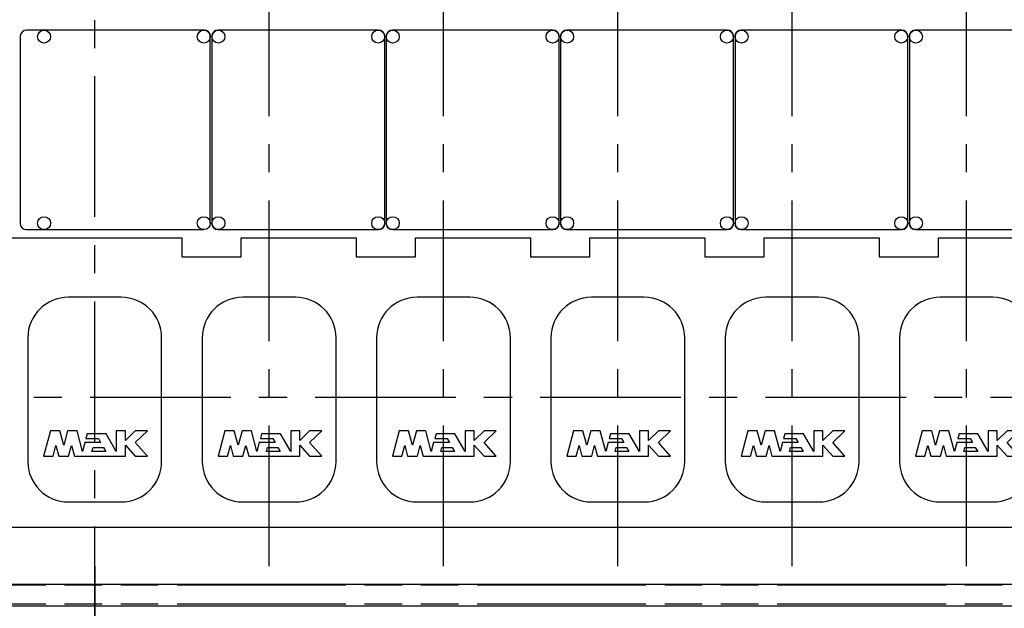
# Model space of a CAD drawing. Header units: millimetres. Extents: x 0 to 841, y 0 to 594.
# Tile 3 of 72: x 131 to 252, y 124 to 197. Entities that reach past the tile are written whole.
import ezdxf
from ezdxf.enums import TextEntityAlignment as Align

# ---------------------------------------------------------------- set-up
doc = ezdxf.new("R2010")
doc.units = ezdxf.units.MM
doc.header["$LTSCALE"] = 46.255
doc.linetypes.add('CENTER', pattern=[0.6, 0.375, -0.075, 0.075, -0.075])
doc.linetypes.add('PHANTOM', pattern=[0.8, 0.45, -0.05, 0.1, -0.05, 0.1, -0.05])
doc.layers.get('0').update_dxf_attribs({"linetype": 'CONTINUOUS'})
for name, color, linetype in [('25087_000000_TLKS_MARKETING_ABL294', 7, 'CONTINUOUS'), ('25087_000000_TRENNSTELLEN_TLKS_PBL365', 7, 'CONTINUOUS'), ('25087_030000_TLKS_V_ABL299', 7, 'CONTINUOUS'), ('25087_100000_TLKS_V_ABL320', 7, 'CONTINUOUS'), ('25087_111000_21_SIMPLE1_A_ABL336', 7, 'CONTINUOUS'), ('25087_111000_21_SIMPLE1_T1_A_PBL337', 7, 'CONTINUOUS'), ('25087_111200_24_SIMPLE1_T2_X_PBL354', 7, 'CONTINUOUS'), ('25087_111200_24_SIMPLE1_T3_X_PBL379', 7, 'CONTINUOUS'), ('25087_111200_24_SIMPLE1_T3_X_PBL396', 7, 'CONTINUOUS'), ('25087_111200_24_SIMPLE1_T3_X_PBL397', 7, 'CONTINUOUS'), ('25087_111200_24_SIMPLE1_T3_X_PBL398', 7, 'CONTINUOUS'), ('25087_111200_24_SIMPLE1_T3_X_PBL399', 7, 'CONTINUOUS'), ('25087_111200_24_SIMPLE1_T6_X_PBL361', 7, 'CONTINUOUS'), ('25087_111200_24_SIMPLE1_T6_X_PBL369', 7, 'CONTINUOUS'), ('25087_111200_24_SIMPLE1_T6_X_PBL370', 7, 'CONTINUOUS'), ('25087_111200_24_SIMPLE1_T6_X_PBL371', 7, 'CONTINUOUS'), ('25087_111200_24_SIMPLE1_T6_X_PBL372', 7, 'CONTINUOUS'), ('25087_111200_24_SIMPLE1_T6_X_PBL373', 7, 'CONTINUOUS'), ('25087_111200_24_SIMPLE1_X_ABL338', 7, 'CONTINUOUS'), ('25087_122000_01_SIMPLE1_D_ABL334', 7, 'CONTINUOUS'), ('25087_122000_01_SIMPLE1_T1_D_PBL335', 7, 'CONTINUOUS'), ('25087_122000_03_SIMPLE1_B_ABL321', 7, 'CONTINUOUS'), ('25087_122000_03_SIMPLE1_T1_B_PBL322', 7, 'CONTINUOUS'), ('right_6_VBL291', 7, 'CONTINUOUS')]:
    doc.layers.add(name, color=color, linetype=linetype)
doc.styles.get("Standard").update_dxf_attribs({"font": 'txt', "width": 0.6})
doc.dimstyles.new('DIMSTYLE_1', dxfattribs={"dimtxt": 3.5, "dimasz": 3.5, "dimexe": 1.8, "dimexo": 0, "dimgap": 0.875, "dimtad": 1, "dimlfac": 20, "dimdsep": 46, "dimtxsty": 'Standard', "dimblk": '_FILLED', "dimblk1": '_FILLED', "dimblk2": '_FILLED', "dimcen": 0.09, "dimadec": 0, "dimazin": 0, "dimtp": 2, "dimtm": 2, "dimtfac": 1, "dimtofl": 0, "dimtmove": 0, "dimatfit": 3, "dimldrblk": '_FILLED', "dimfxl": 1, "dimtolj": 1, "dimarcsym": 0})

# ---------------------------------------------------------------- blocks, each defined once
blk = doc.blocks.new('_FILLED')
at = {"color": 0, "linetype": 'ByBlock'}
blk.add_solid([(0, 0), (-1, 0.167), (-1, -0.167)], dxfattribs=at)
blk = doc.blocks.new('*D12')
at = {"color": 2, "linetype": 'Continuous'}
for p, q in [((354, 151.06), (354, 79.3)), ((140, 129.2), (140, 79.3)), ((140, 81.1), (247, 81.1)), ((354, 81.1), (247, 81.1))]:
    blk.add_line(p, q, dxfattribs=at)
at = {"color": 2, "linetype": 'Continuous', "xscale": 3.5, "yscale": 3.5, "zscale": 3.5, "rotation": 180}
blk.add_blockref('_FILLED', (140, 81.1), dxfattribs=at)
at = {"color": 2, "linetype": 'Continuous', "xscale": 3.5, "yscale": 3.5, "zscale": 3.5}
blk.add_blockref('_FILLED', (354, 81.1), dxfattribs=at)
at = {"color": 2, "linetype": 'Continuous', "width": 0.690476}
blk.add_text('4280', height=3.5, dxfattribs=at).set_placement((247, 81.975), align=Align.CENTER)
blk = doc.blocks.new('25087_122000_03_SIMPLE1_T1_B_PBL322', base_point=(218.88, 108.62))
at = {"layer": '25087_122000_03_SIMPLE1_T1_B_PBL322', "color": 8, "linetype": 'PHANTOM'}
for p, q in [((113.15, 126.9), (324.6, 126.9)), ((113.15, 124.55), (324.6, 124.55))]:
    blk.add_line(p, q, dxfattribs=at)
blk = doc.blocks.new('25087_122000_03_SIMPLE1_B_ABL321', base_point=(218.875, 108.625))
at = {"layer": '25087_122000_03_SIMPLE1_T1_B_PBL322'}
blk.add_blockref('25087_122000_03_SIMPLE1_T1_B_PBL322', (218.875, 108.625), dxfattribs=at)
blk = doc.blocks.new('25087_122000_01_SIMPLE1_T1_D_PBL335', base_point=(218.88, 116.97))
at = {"layer": '25087_122000_01_SIMPLE1_T1_D_PBL335', "color": 7, "linetype": 'Continuous'}
blk.add_line((113.15, 124.3), (324.6, 124.3), dxfattribs=at)
blk = doc.blocks.new('25087_122000_01_SIMPLE1_D_ABL334', base_point=(218.875, 116.975))
at = {"layer": '25087_122000_01_SIMPLE1_T1_D_PBL335'}
blk.add_blockref('25087_122000_01_SIMPLE1_T1_D_PBL335', (218.875, 116.975), dxfattribs=at)
blk = doc.blocks.new('25087_111000_21_SIMPLE1_T1_A_PBL337', base_point=(218.38, 163.88))
at = {"layer": '25087_111000_21_SIMPLE1_T1_A_PBL337', "color": 7, "linetype": 'Continuous'}
for p, q in [((127.83, 169.7), (150.73, 169.7)), ((150.73, 169.7), (150.73, 167.34)), ((158.05, 167.34), (158.05, 169.7)), ((158.05, 169.7), (172.23, 169.7)), ((172.23, 169.7), (172.23, 167.34)), ((179.55, 169.7), (193.73, 169.7)), ((179.55, 167.34), (179.55, 169.7)), ((193.73, 169.7), (193.73, 167.34)), ((201.05, 169.7), (215.23, 169.7)), ((201.05, 167.34), (201.05, 169.7)), ((215.23, 169.7), (215.23, 167.34)), ((222.55, 169.7), (236.73, 169.7)), ((222.55, 167.34), (222.55, 169.7)), ((236.73, 169.7), (236.73, 167.34)), ((244.05, 169.7), (258.23, 169.7)), ((244.05, 167.34), (244.05, 169.7)), ((150.73, 167.34), (158.05, 167.34)), ((172.23, 167.34), (179.55, 167.34)), ((193.73, 167.34), (201.05, 167.34)), ((215.23, 167.34), (222.55, 167.34)), ((236.73, 167.34), (244.05, 167.34)), ((115.15, 134), (322.5, 134)), ((115.15, 127), (322.5, 127))]:
    blk.add_line(p, q, dxfattribs=at)
blk = doc.blocks.new('25087_111000_21_SIMPLE1_A_ABL336', base_point=(218.375, 163.875))
at = {"layer": '25087_111000_21_SIMPLE1_T1_A_PBL337'}
blk.add_blockref('25087_111000_21_SIMPLE1_T1_A_PBL337', (218.375, 163.875), dxfattribs=at)
blk = doc.blocks.new('25087_111200_24_SIMPLE1_T2_X_PBL354', base_point=(142.53, 183))
at = {"layer": '25087_111200_24_SIMPLE1_T2_X_PBL354', "color": 7, "linetype": 'Continuous'}
for p, q in [((130.8, 194.5), (130.8, 171.5)), ((153.5, 195.3), (131.6, 195.3)), ((154.25, 171.5), (154.25, 194.55)), ((131.6, 170.7), (153.45, 170.7))]:
    blk.add_line(p, q, dxfattribs=at)
for centre in [(133.75, 194.5), (153.45, 194.5), (133.75, 171.5), (153.45, 171.5)]:
    blk.add_circle(centre, 0.8, dxfattribs=at)
for centre, radius, start, end in [((131.6, 194.5), 0.8, 90, 180), ((153.5, 194.55), 0.75, 0, 90), ((131.6, 171.5), 0.8, 180, 270)]:
    blk.add_arc(centre, radius, start, end, dxfattribs=at)
blk = doc.blocks.new('25087_111200_24_SIMPLE1_T6_X_PBL361', base_point=(140, 149.75))
at = {"layer": '25087_111200_24_SIMPLE1_T6_X_PBL361', "color": 7, "linetype": 'Continuous'}
for p, q in [((143.25, 162.37), (136.75, 162.37)), ((131.75, 157.37), (131.75, 142.12)), ((148.25, 142.12), (148.25, 157.37)), ((134.54, 145.9), (133.7, 142.75)), ((135.7, 145.9), (134.54, 145.9)), ((136.18, 144.12), (135.7, 145.9)), ((136.66, 145.9), (136.18, 144.12)), ((137.82, 145.9), (136.66, 145.9)), ((138.5, 143.34), (137.82, 145.9)), ((142.66, 145.9), (142.66, 143.34)), ((143.78, 145.9), (142.66, 145.9)), ((143.78, 144.72), (143.78, 145.9)), ((145, 145.9), (143.78, 144.72)), ((146.5, 145.9), (145, 145.9)), ((145, 144.44), (146.5, 145.9)), ((139.08, 145.53), (138.92, 144.93)), ((138.92, 144.93), (140.45, 144.93)), ((141.4, 145.53), (139.08, 145.53)), ((140.45, 144.93), (140.73, 144.44)), ((142.66, 143.34), (141.4, 145.53)), ((134.86, 142.75), (135.22, 144.1)), ((135.22, 144.1), (135.58, 142.75)), ((136.78, 142.75), (137.14, 144.1)), ((137.14, 144.1), (137.5, 142.75)), ((138.79, 144.44), (138.5, 143.34)), ((140.73, 144.44), (138.79, 144.44)), ((139.66, 143.34), (139.79, 143.84)), ((141.37, 143.34), (139.66, 143.34)), ((139.79, 143.84), (141.08, 143.84)), ((141.08, 143.84), (141.37, 143.34)), ((143.78, 144.13), (145, 142.75)), ((143.78, 142.75), (143.78, 144.13)), ((146.5, 142.75), (145, 144.44)), ((133.7, 142.75), (134.86, 142.75)), ((135.58, 142.75), (136.78, 142.75)), ((137.5, 142.75), (143.78, 142.75)), ((145, 142.75), (146.5, 142.75)), ((136.75, 137.12), (143.25, 137.12))]:
    blk.add_line(p, q, dxfattribs=at)
for centre, start, end in [((136.75, 157.37), 90, 180), ((143.25, 157.37), 0, 90), ((136.75, 142.12), 180, 270), ((143.25, 142.12), 270, 360)]:
    blk.add_arc(centre, 5, start, end, dxfattribs=at)
blk = doc.blocks.new('25087_111200_24_SIMPLE1_T6_X_PBL369', base_point=(161.5, 149.75))
at = {"layer": '25087_111200_24_SIMPLE1_T6_X_PBL369', "color": 7, "linetype": 'Continuous'}
for p, q in [((164.75, 162.37), (158.25, 162.37)), ((153.25, 157.37), (153.25, 142.12)), ((169.75, 142.12), (169.75, 157.37)), ((156.04, 145.9), (155.2, 142.75)), ((157.2, 145.9), (156.04, 145.9)), ((157.68, 144.12), (157.2, 145.9)), ((158.16, 145.9), (157.68, 144.12)), ((159.32, 145.9), (158.16, 145.9)), ((160, 143.34), (159.32, 145.9)), ((165.28, 145.9), (164.16, 145.9)), ((164.16, 145.9), (164.16, 143.34)), ((165.28, 144.72), (165.28, 145.9)), ((166.5, 145.9), (165.28, 144.72)), ((168, 145.9), (166.5, 145.9)), ((166.5, 144.44), (168, 145.9)), ((160.58, 145.53), (160.42, 144.93)), ((160.42, 144.93), (161.95, 144.93)), ((162.9, 145.53), (160.58, 145.53)), ((161.95, 144.93), (162.23, 144.44)), ((164.16, 143.34), (162.9, 145.53)), ((156.36, 142.75), (156.72, 144.1)), ((156.72, 144.1), (157.08, 142.75)), ((158.28, 142.75), (158.64, 144.1)), ((158.64, 144.1), (159, 142.75)), ((160.29, 144.44), (160, 143.34)), ((162.23, 144.44), (160.29, 144.44)), ((161.16, 143.34), (161.29, 143.84)), ((162.87, 143.34), (161.16, 143.34)), ((161.29, 143.84), (162.58, 143.84)), ((162.58, 143.84), (162.87, 143.34)), ((165.28, 144.13), (166.5, 142.75)), ((165.28, 142.75), (165.28, 144.13)), ((168, 142.75), (166.5, 144.44)), ((155.2, 142.75), (156.36, 142.75)), ((157.08, 142.75), (158.28, 142.75)), ((159, 142.75), (165.28, 142.75)), ((166.5, 142.75), (168, 142.75)), ((158.25, 137.12), (164.75, 137.12))]:
    blk.add_line(p, q, dxfattribs=at)
for centre, start, end in [((158.25, 157.37), 90, 180), ((164.75, 157.37), 0, 90), ((158.25, 142.12), 180, 270), ((164.75, 142.12), 270, 360)]:
    blk.add_arc(centre, 5, start, end, dxfattribs=at)
blk = doc.blocks.new('25087_111200_24_SIMPLE1_T6_X_PBL370', base_point=(183, 149.75))
at = {"layer": '25087_111200_24_SIMPLE1_T6_X_PBL370', "color": 7, "linetype": 'Continuous'}
for p, q in [((186.25, 162.37), (179.75, 162.37)), ((174.75, 157.37), (174.75, 142.12)), ((191.25, 142.12), (191.25, 157.37)), ((177.54, 145.9), (176.7, 142.75)), ((178.7, 145.9), (177.54, 145.9)), ((179.18, 144.12), (178.7, 145.9)), ((179.66, 145.9), (179.18, 144.12)), ((180.82, 145.9), (179.66, 145.9)), ((181.5, 143.34), (180.82, 145.9)), ((186.78, 145.9), (185.66, 145.9)), ((185.66, 145.9), (185.66, 143.34)), ((186.78, 144.72), (186.78, 145.9)), ((188, 145.9), (186.78, 144.72)), ((189.5, 145.9), (188, 145.9)), ((188, 144.44), (189.5, 145.9)), ((182.08, 145.53), (181.92, 144.93)), ((181.92, 144.93), (183.45, 144.93)), ((184.4, 145.53), (182.08, 145.53)), ((183.45, 144.93), (183.73, 144.44)), ((185.66, 143.34), (184.4, 145.53)), ((177.86, 142.75), (178.22, 144.1)), ((178.22, 144.1), (178.58, 142.75)), ((179.78, 142.75), (180.14, 144.1)), ((180.14, 144.1), (180.5, 142.75)), ((181.79, 144.44), (181.5, 143.34)), ((183.73, 144.44), (181.79, 144.44)), ((182.66, 143.34), (182.79, 143.84)), ((184.37, 143.34), (182.66, 143.34)), ((182.79, 143.84), (184.08, 143.84)), ((184.08, 143.84), (184.37, 143.34)), ((186.78, 144.13), (188, 142.75)), ((186.78, 142.75), (186.78, 144.13)), ((189.5, 142.75), (188, 144.44)), ((176.7, 142.75), (177.86, 142.75)), ((178.58, 142.75), (179.78, 142.75)), ((180.5, 142.75), (186.78, 142.75)), ((188, 142.75), (189.5, 142.75)), ((179.75, 137.12), (186.25, 137.12))]:
    blk.add_line(p, q, dxfattribs=at)
for centre, start, end in [((179.75, 157.37), 90, 180), ((186.25, 157.37), 0, 90), ((179.75, 142.12), 180, 270), ((186.25, 142.12), 270, 360)]:
    blk.add_arc(centre, 5, start, end, dxfattribs=at)
blk = doc.blocks.new('25087_111200_24_SIMPLE1_T6_X_PBL371', base_point=(204.5, 149.75))
at = {"layer": '25087_111200_24_SIMPLE1_T6_X_PBL371', "color": 7, "linetype": 'Continuous'}
for p, q in [((207.75, 162.37), (201.25, 162.37)), ((196.25, 157.37), (196.25, 142.12)), ((212.75, 142.12), (212.75, 157.37)), ((199.04, 145.9), (198.2, 142.75)), ((200.2, 145.9), (199.04, 145.9)), ((200.68, 144.12), (200.2, 145.9)), ((201.16, 145.9), (200.68, 144.12)), ((202.32, 145.9), (201.16, 145.9)), ((203, 143.34), (202.32, 145.9)), ((208.28, 145.9), (207.16, 145.9)), ((207.16, 145.9), (207.16, 143.34)), ((208.28, 144.72), (208.28, 145.9)), ((209.5, 145.9), (208.28, 144.72)), ((211, 145.9), (209.5, 145.9)), ((209.5, 144.44), (211, 145.9)), ((203.58, 145.53), (203.42, 144.93)), ((203.42, 144.93), (204.95, 144.93)), ((205.9, 145.53), (203.58, 145.53)), ((204.95, 144.93), (205.23, 144.44)), ((207.16, 143.34), (205.9, 145.53)), ((199.36, 142.75), (199.72, 144.1)), ((199.72, 144.1), (200.08, 142.75)), ((201.28, 142.75), (201.64, 144.1)), ((201.64, 144.1), (202, 142.75)), ((203.29, 144.44), (203, 143.34)), ((205.23, 144.44), (203.29, 144.44)), ((204.16, 143.34), (204.29, 143.84)), ((205.87, 143.34), (204.16, 143.34)), ((204.29, 143.84), (205.58, 143.84)), ((205.58, 143.84), (205.87, 143.34)), ((208.28, 144.13), (209.5, 142.75)), ((208.28, 142.75), (208.28, 144.13)), ((211, 142.75), (209.5, 144.44)), ((198.2, 142.75), (199.36, 142.75)), ((200.08, 142.75), (201.28, 142.75)), ((202, 142.75), (208.28, 142.75)), ((209.5, 142.75), (211, 142.75)), ((201.25, 137.12), (207.75, 137.12))]:
    blk.add_line(p, q, dxfattribs=at)
for centre, start, end in [((201.25, 157.37), 90, 180), ((207.75, 157.37), 0, 90), ((201.25, 142.12), 180, 270), ((207.75, 142.12), 270, 360)]:
    blk.add_arc(centre, 5, start, end, dxfattribs=at)
blk = doc.blocks.new('25087_111200_24_SIMPLE1_T6_X_PBL372', base_point=(226, 149.75))
at = {"layer": '25087_111200_24_SIMPLE1_T6_X_PBL372', "color": 7, "linetype": 'Continuous'}
for p, q in [((229.25, 162.37), (222.75, 162.37)), ((217.75, 157.37), (217.75, 142.12)), ((234.25, 142.12), (234.25, 157.37)), ((220.54, 145.9), (219.7, 142.75)), ((221.7, 145.9), (220.54, 145.9)), ((222.18, 144.12), (221.7, 145.9)), ((222.66, 145.9), (222.18, 144.12)), ((223.82, 145.9), (222.66, 145.9)), ((224.5, 143.34), (223.82, 145.9)), ((229.78, 145.9), (228.66, 145.9)), ((228.66, 145.9), (228.66, 143.34)), ((229.78, 144.72), (229.78, 145.9)), ((231, 145.9), (229.78, 144.72)), ((232.5, 145.9), (231, 145.9)), ((231, 144.44), (232.5, 145.9)), ((225.08, 145.53), (224.92, 144.93)), ((224.92, 144.93), (226.45, 144.93)), ((227.4, 145.53), (225.08, 145.53)), ((226.45, 144.93), (226.73, 144.44)), ((228.66, 143.34), (227.4, 145.53)), ((220.86, 142.75), (221.22, 144.1)), ((221.22, 144.1), (221.58, 142.75)), ((222.78, 142.75), (223.14, 144.1)), ((223.14, 144.1), (223.5, 142.75)), ((224.79, 144.44), (224.5, 143.34)), ((226.73, 144.44), (224.79, 144.44)), ((225.66, 143.34), (225.79, 143.84)), ((227.37, 143.34), (225.66, 143.34)), ((225.79, 143.84), (227.08, 143.84)), ((227.08, 143.84), (227.37, 143.34)), ((229.78, 144.13), (231, 142.75)), ((229.78, 142.75), (229.78, 144.13)), ((232.5, 142.75), (231, 144.44)), ((219.7, 142.75), (220.86, 142.75)), ((221.58, 142.75), (222.78, 142.75)), ((223.5, 142.75), (229.78, 142.75)), ((231, 142.75), (232.5, 142.75)), ((222.75, 137.12), (229.25, 137.12))]:
    blk.add_line(p, q, dxfattribs=at)
for centre, start, end in [((222.75, 157.37), 90, 180), ((229.25, 157.37), 0, 90), ((222.75, 142.12), 180, 270), ((229.25, 142.12), 270, 360)]:
    blk.add_arc(centre, 5, start, end, dxfattribs=at)
blk = doc.blocks.new('25087_111200_24_SIMPLE1_T6_X_PBL373', base_point=(247.5, 149.75))
at = {"layer": '25087_111200_24_SIMPLE1_T6_X_PBL373', "color": 7, "linetype": 'Continuous'}
for p, q in [((250.75, 162.37), (244.25, 162.37)), ((239.25, 157.37), (239.25, 142.12)), ((255.75, 142.12), (255.75, 157.37)), ((242.04, 145.9), (241.2, 142.75)), ((243.2, 145.9), (242.04, 145.9)), ((243.68, 144.12), (243.2, 145.9)), ((244.16, 145.9), (243.68, 144.12)), ((245.32, 145.9), (244.16, 145.9)), ((246, 143.34), (245.32, 145.9)), ((251.28, 145.9), (250.16, 145.9)), ((250.16, 145.9), (250.16, 143.34)), ((251.28, 144.72), (251.28, 145.9)), ((252.5, 145.9), (251.28, 144.72)), ((254, 145.9), (252.5, 145.9)), ((252.5, 144.44), (254, 145.9)), ((246.58, 145.53), (246.42, 144.93)), ((246.42, 144.93), (247.95, 144.93)), ((248.9, 145.53), (246.58, 145.53)), ((247.95, 144.93), (248.23, 144.44)), ((250.16, 143.34), (248.9, 145.53)), ((242.36, 142.75), (242.72, 144.1)), ((242.72, 144.1), (243.08, 142.75)), ((244.28, 142.75), (244.64, 144.1)), ((244.64, 144.1), (245, 142.75)), ((246.29, 144.44), (246, 143.34)), ((248.23, 144.44), (246.29, 144.44)), ((247.16, 143.34), (247.29, 143.84)), ((248.87, 143.34), (247.16, 143.34)), ((247.29, 143.84), (248.58, 143.84)), ((248.58, 143.84), (248.87, 143.34)), ((251.28, 144.13), (252.5, 142.75)), ((251.28, 142.75), (251.28, 144.13)), ((254, 142.75), (252.5, 144.44)), ((241.2, 142.75), (242.36, 142.75)), ((243.08, 142.75), (244.28, 142.75)), ((245, 142.75), (251.28, 142.75)), ((252.5, 142.75), (254, 142.75)), ((244.25, 137.12), (250.75, 137.12))]:
    blk.add_line(p, q, dxfattribs=at)
for centre, start, end in [((244.25, 157.37), 90, 180), ((250.75, 157.37), 0, 90), ((244.25, 142.12), 180, 270), ((250.75, 142.12), 270, 360)]:
    blk.add_arc(centre, 5, start, end, dxfattribs=at)
blk = doc.blocks.new('25087_111200_24_SIMPLE1_T3_X_PBL379', base_point=(165.1, 183))
at = {"layer": '25087_111200_24_SIMPLE1_T3_X_PBL379', "color": 7, "linetype": 'Continuous'}
for p, q in [((154.45, 194.55), (154.45, 171.45)), ((175, 195.3), (155.2, 195.3)), ((175.75, 171.45), (175.75, 194.55)), ((155.2, 170.7), (175, 170.7))]:
    blk.add_line(p, q, dxfattribs=at)
for centre in [(155.25, 194.5), (174.95, 194.5), (155.25, 171.5), (174.95, 171.5)]:
    blk.add_circle(centre, 0.8, dxfattribs=at)
for centre, start, end in [((155.2, 194.55), 90, 180), ((175, 194.55), 0, 90), ((155.2, 171.45), 180, 270), ((175, 171.45), 270, 360)]:
    blk.add_arc(centre, 0.75, start, end, dxfattribs=at)
blk = doc.blocks.new('25087_111200_24_SIMPLE1_T3_X_PBL396', base_point=(186.6, 183))
at = {"layer": '25087_111200_24_SIMPLE1_T3_X_PBL396', "color": 7, "linetype": 'Continuous'}
for p, q in [((175.95, 194.55), (175.95, 171.45)), ((196.5, 195.3), (176.7, 195.3)), ((197.25, 171.45), (197.25, 194.55)), ((176.7, 170.7), (196.5, 170.7))]:
    blk.add_line(p, q, dxfattribs=at)
for centre in [(176.75, 194.5), (196.45, 194.5), (176.75, 171.5), (196.45, 171.5)]:
    blk.add_circle(centre, 0.8, dxfattribs=at)
for centre, start, end in [((176.7, 194.55), 90, 180), ((196.5, 194.55), 0, 90), ((176.7, 171.45), 180, 270), ((196.5, 171.45), 270, 360)]:
    blk.add_arc(centre, 0.75, start, end, dxfattribs=at)
blk = doc.blocks.new('25087_111200_24_SIMPLE1_T3_X_PBL397', base_point=(208.1, 183))
at = {"layer": '25087_111200_24_SIMPLE1_T3_X_PBL397', "color": 7, "linetype": 'Continuous'}
for p, q in [((197.45, 194.55), (197.45, 171.45)), ((218, 195.3), (198.2, 195.3)), ((218.75, 171.45), (218.75, 194.55)), ((198.2, 170.7), (218, 170.7))]:
    blk.add_line(p, q, dxfattribs=at)
for centre in [(198.25, 194.5), (217.95, 194.5), (198.25, 171.5), (217.95, 171.5)]:
    blk.add_circle(centre, 0.8, dxfattribs=at)
for centre, start, end in [((198.2, 194.55), 90, 180), ((218, 194.55), 0, 90), ((198.2, 171.45), 180, 270), ((218, 171.45), 270, 360)]:
    blk.add_arc(centre, 0.75, start, end, dxfattribs=at)
blk = doc.blocks.new('25087_111200_24_SIMPLE1_T3_X_PBL398', base_point=(229.6, 183))
at = {"layer": '25087_111200_24_SIMPLE1_T3_X_PBL398', "color": 7, "linetype": 'Continuous'}
for p, q in [((218.95, 194.55), (218.95, 171.45)), ((239.5, 195.3), (219.7, 195.3)), ((240.25, 171.45), (240.25, 194.55)), ((219.7, 170.7), (239.5, 170.7))]:
    blk.add_line(p, q, dxfattribs=at)
for centre in [(219.75, 194.5), (239.45, 194.5), (219.75, 171.5), (239.45, 171.5)]:
    blk.add_circle(centre, 0.8, dxfattribs=at)
for centre, start, end in [((219.7, 194.55), 90, 180), ((239.5, 194.55), 0, 90), ((219.7, 171.45), 180, 270), ((239.5, 171.45), 270, 360)]:
    blk.add_arc(centre, 0.75, start, end, dxfattribs=at)
blk = doc.blocks.new('25087_111200_24_SIMPLE1_T3_X_PBL399', base_point=(251.1, 183))
at = {"layer": '25087_111200_24_SIMPLE1_T3_X_PBL399', "color": 7, "linetype": 'Continuous'}
for p, q in [((240.45, 194.55), (240.45, 171.45)), ((261, 195.3), (241.2, 195.3)), ((261.75, 171.45), (261.75, 194.55)), ((241.2, 170.7), (261, 170.7))]:
    blk.add_line(p, q, dxfattribs=at)
for centre in [(241.25, 194.5), (260.95, 194.5), (241.25, 171.5), (260.95, 171.5)]:
    blk.add_circle(centre, 0.8, dxfattribs=at)
for centre, start, end in [((241.2, 194.55), 90, 180), ((261, 194.55), 0, 90), ((241.2, 171.45), 180, 270), ((261, 171.45), 270, 360)]:
    blk.add_arc(centre, 0.75, start, end, dxfattribs=at)
blk = doc.blocks.new('25087_111200_24_SIMPLE1_X_ABL338', base_point=(219.2, 167.38))
at = {"layer": '25087_111200_24_SIMPLE1_T2_X_PBL354'}
blk.add_blockref('25087_111200_24_SIMPLE1_T2_X_PBL354', (142.53, 183), dxfattribs=at)
at = {"layer": '25087_111200_24_SIMPLE1_T3_X_PBL379'}
blk.add_blockref('25087_111200_24_SIMPLE1_T3_X_PBL379', (165.1, 183), dxfattribs=at)
at = {"layer": '25087_111200_24_SIMPLE1_T3_X_PBL396'}
blk.add_blockref('25087_111200_24_SIMPLE1_T3_X_PBL396', (186.6, 183), dxfattribs=at)
at = {"layer": '25087_111200_24_SIMPLE1_T3_X_PBL397'}
blk.add_blockref('25087_111200_24_SIMPLE1_T3_X_PBL397', (208.1, 183), dxfattribs=at)
at = {"layer": '25087_111200_24_SIMPLE1_T3_X_PBL398'}
blk.add_blockref('25087_111200_24_SIMPLE1_T3_X_PBL398', (229.6, 183), dxfattribs=at)
at = {"layer": '25087_111200_24_SIMPLE1_T3_X_PBL399'}
blk.add_blockref('25087_111200_24_SIMPLE1_T3_X_PBL399', (251.1, 183), dxfattribs=at)
at = {"layer": '25087_111200_24_SIMPLE1_T6_X_PBL361'}
blk.add_blockref('25087_111200_24_SIMPLE1_T6_X_PBL361', (140, 149.75), dxfattribs=at)
at = {"layer": '25087_111200_24_SIMPLE1_T6_X_PBL369'}
blk.add_blockref('25087_111200_24_SIMPLE1_T6_X_PBL369', (161.5, 149.75), dxfattribs=at)
at = {"layer": '25087_111200_24_SIMPLE1_T6_X_PBL370'}
blk.add_blockref('25087_111200_24_SIMPLE1_T6_X_PBL370', (183, 149.75), dxfattribs=at)
at = {"layer": '25087_111200_24_SIMPLE1_T6_X_PBL371'}
blk.add_blockref('25087_111200_24_SIMPLE1_T6_X_PBL371', (204.5, 149.75), dxfattribs=at)
at = {"layer": '25087_111200_24_SIMPLE1_T6_X_PBL372'}
blk.add_blockref('25087_111200_24_SIMPLE1_T6_X_PBL372', (226, 149.75), dxfattribs=at)
at = {"layer": '25087_111200_24_SIMPLE1_T6_X_PBL373'}
blk.add_blockref('25087_111200_24_SIMPLE1_T6_X_PBL373', (247.5, 149.75), dxfattribs=at)
blk = doc.blocks.new('25087_100000_TLKS_V_ABL320', base_point=(218.875, 158.6625))
at = {"layer": '25087_111000_21_SIMPLE1_A_ABL336'}
blk.add_blockref('25087_111000_21_SIMPLE1_A_ABL336', (218.375, 163.875), dxfattribs=at)
at = {"layer": '25087_111200_24_SIMPLE1_X_ABL338'}
blk.add_blockref('25087_111200_24_SIMPLE1_X_ABL338', (219.2, 167.375), dxfattribs=at)
at = {"layer": '25087_122000_01_SIMPLE1_D_ABL334'}
blk.add_blockref('25087_122000_01_SIMPLE1_D_ABL334', (218.875, 116.975), dxfattribs=at)
at = {"layer": '25087_122000_03_SIMPLE1_B_ABL321'}
blk.add_blockref('25087_122000_03_SIMPLE1_B_ABL321', (218.875, 108.625), dxfattribs=at)
blk = doc.blocks.new('25087_030000_TLKS_V_ABL299', base_point=(198.42, 180.19))
at = {"layer": '25087_100000_TLKS_V_ABL320'}
blk.add_blockref('25087_100000_TLKS_V_ABL320', (218.88, 158.66), dxfattribs=at)
blk = doc.blocks.new('25087_000000_TLKS_MARKETING_ABL294', base_point=(196.96, 179.61))
at = {"layer": '25087_030000_TLKS_V_ABL299'}
blk.add_blockref('25087_030000_TLKS_V_ABL299', (198.42, 180.19), dxfattribs=at)
blk = doc.blocks.new('25087_000000_TRENNSTELLEN_TLKS_PBL365', base_point=(231.72, 161))
at = {"layer": '25087_000000_TRENNSTELLEN_TLKS_PBL365', "color": 2, "linetype": 'CENTER'}
for p, q in [((140, 89), (140, 233)), ((161.5, 129.2), (161.5, 233)), ((183, 129.2), (183, 233)), ((204.5, 129.2), (204.5, 233)), ((226, 129.2), (226, 233)), ((247.5, 129.2), (247.5, 233)), ((351.05, 150), (112.4, 150))]:
    blk.add_line(p, q, dxfattribs=at)
blk = doc.blocks.new('RIGHT_6_VBL291', base_point=(193.36, 194.5))
at = {"layer": '25087_000000_TLKS_MARKETING_ABL294'}
blk.add_blockref('25087_000000_TLKS_MARKETING_ABL294', (196.96, 179.61), dxfattribs=at)
at = {"layer": '25087_000000_TRENNSTELLEN_TLKS_PBL365'}
blk.add_blockref('25087_000000_TRENNSTELLEN_TLKS_PBL365', (231.72, 161), dxfattribs=at)

msp = doc.modelspace()

# ---------------------------------------------------------------- block references
at = {"layer": 'right_6_VBL291'}
msp.add_blockref('RIGHT_6_VBL291', (193.35765, 194.5), dxfattribs=at)

# ---------------------------------------------------------------- dimensions: what is measured, and where the dimension line sits
at = {"color": 2, "linetype": 'Continuous'}
dim = msp.add_linear_dim(base=(354, 81.1), p1=(140, 129.2), p2=(354, 151.06), dimstyle='DIMSTYLE_1', dxfattribs=at)
dim.commit()
dim.dimension.update_dxf_attribs({"geometry": '*D12', "text_midpoint": (246.66668, 81.1), "dimtype": 160})

doc.saveas('drawing.dxf')
